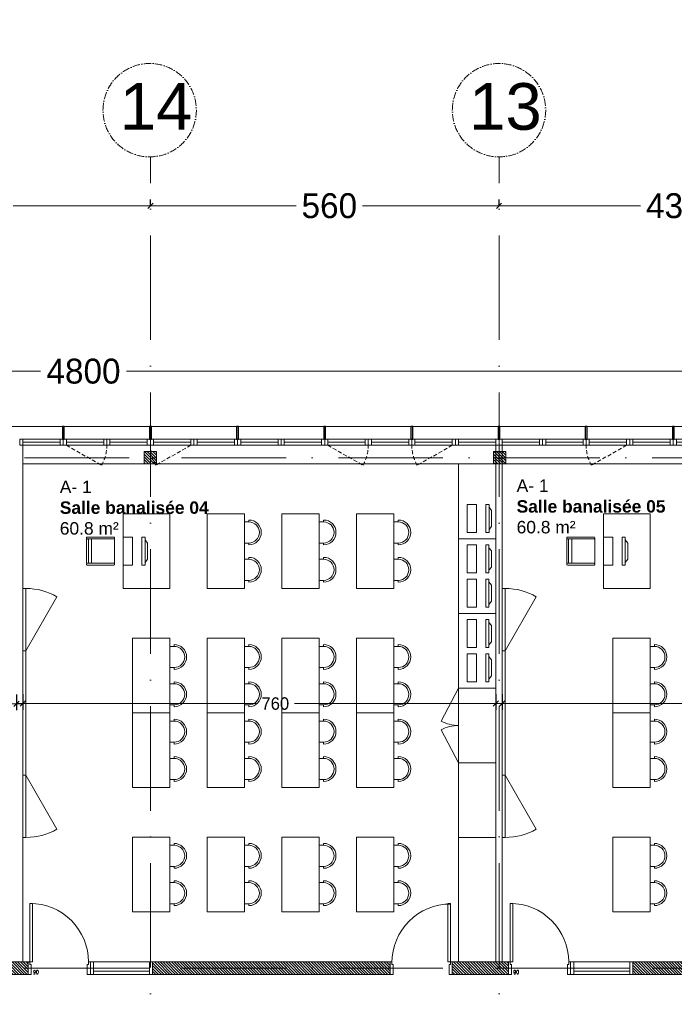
# Model space of a CAD drawing. Header units: centimetres. Extents: x 100159 to 225226, y -81380 to -23241.
# Tile 68 of 256: x 201850 to 202902, y -61117 to -59535. Entities that reach past the tile are written whole.
import ezdxf
from ezdxf.xclip import XClip

# ---------------------------------------------------------------- set-up
doc = ezdxf.new("R2010")
doc.units = ezdxf.units.CM
doc.header["$XCLIPFRAME"] = 2
doc.linetypes.add('ACAD_ISO10W100', pattern=[18, 12, -3, 0, -3])
doc.linetypes.add('CACHE', pattern=[9.525, 6.35, -3.175])
doc.layers.get('0').update_dxf_attribs({"lineweight": 5})
for name, color, linetype, lineweight in [('10', 252, 'Continuous', 5), ('13', 251, 'Continuous', 9), ('17', 6, 'Continuous', 5), ('DDL- CLOISONS DOUBLAGES', 1, 'Continuous', 5), ('DDL- MENUISERIES INT', 51, 'Continuous', 5), ('DDL- STRUCTURE', 5, 'Continuous', 5), ('DDL-HAB-COTES', 161, 'Continuous', 9), ('DDL-HAB-MOBILIER', 252, 'Continuous', 9), ('DDL-HACHURES POCHAGE GRIS', 251, 'Continuous', 5), ('DDL-TRAIT AXES', 1, 'ACAD_ISO10W100', 5)]:
    doc.layers.add(name, color=color, linetype=linetype, lineweight=lineweight)
for name, color, linetype in [('23', 63, 'Continuous'), ('44', 7, 'Continuous'), ('DDL-PLAN MASSE PAYSAGE', 7, 'Continuous'), ('DDL-TEXTE 01', 7, 'Continuous')]:
    doc.layers.add(name, color=color, linetype=linetype)
doc.layers.add('GEL', color=113, linetype='Continuous', plot=False)
doc.styles.add('Century Gothic', font='GOTHIC.TTF')
doc.styles.add('COTA', font='romans.shx', dxfattribs={"width": 0.8})
doc.styles.get("Standard").update_dxf_attribs({"font": 'arial.ttf'})
doc.dimstyles.new('C100 cm', dxfattribs={"dimscale": 100, "dimtxt": 0.2, "dimasz": 0.085, "dimexe": 0.1, "dimexo": 0.0625, "dimgap": 0.09, "dimtad": 0, "dimdec": 0, "dimzin": 0, "dimdsep": 46, "dimtxsty": 'Century Gothic', "dimblk": 'OBLIQUE', "dimcen": 0.09, "dimdle": 0.1, "dimclrd": 256, "dimclrt": 256, "dimadec": 0, "dimazin": 0, "dimtfac": 1, "dimtdec": 0, "dimtofl": 0, "dimtmove": 2, "dimatfit": 2, "dimfxl": 0.15, "dimfxlon": 1, "dimtolj": 1, "dimtzin": 0, "dimlwd": -1, "dimarcsym": 0})
doc.dimstyles.new('portes', dxfattribs={"dimtxt": 6, "dimasz": 2.5, "dimexe": 1.25, "dimexo": 0.625, "dimtad": 1, "dimjust": 1, "dimtxsty": 'COTA', "dimblk": 'NONE', "dimcen": 2.5, "dimse1": 1, "dimse2": 1, "dimsd1": 1, "dimsd2": 1, "dimadec": 0, "dimazin": 0, "dimtfac": 1, "dimtix": 1, "dimtofl": 0, "dimtmove": 0, "dimatfit": 0, "dimldrblk": 'NONE', "dimfxl": 1, "dimarcsym": 0})
pattern_1 = [(135, (0, -2198.8527), (-2.24506403, -2.24506403), [])]

# ---------------------------------------------------------------- blocks, each defined once
blk = doc.blocks.new('A$C6C21683D')
blk.add_lwpolyline([(0, 0), (70, 0), (70, 10), (0, 10)], close=True)
for points in [[(5, 0), (65, 0), (65, 10), (5, 10), (5, 0)], [(5, 5), (65, 5)]]:
    blk.add_lwpolyline(points)
blk = doc.blocks.new('A$C7FA553E3')
blk.add_lwpolyline([(0, 32), (70, 32), (70, 42), (0, 42)], close=True)
for points in [[(5, 32), (65, 32), (65, 42), (5, 42), (5, 32)], [(5, 37), (65, 37)]]:
    blk.add_lwpolyline(points)
at = {"linetype": 'CACHE'}
blk.add_lwpolyline([(5, 32), (61.5, 0)], dxfattribs=at)
blk.add_arc((6, 32), 64, 330.0443, 0.0023, dxfattribs=at)
blk = doc.blocks.new('*D187')
at = {"layer": 'Defpoints', "color": 0, "transparency": 16777216}
for p in [(5, 0), (95, 0), (95, 0)]:
    blk.add_point(p, dxfattribs=at)
at = {"layer": 'GEL', "color": 0, "transparency": 16777216, "insert": (12.6, 3.6), "char_height": 6, "attachment_point": 5, "style": 'COTA'}
blk.add_mtext('90', dxfattribs=at)
blk = doc.blocks.new('_None')
blk = doc.blocks.new('*U219')
for p, q in [((20, -550), (0, -550)), ((10, -645), (10, -555)), ((15, -645), (15, -555)), ((0, -650), (20, -650))]:
    blk.add_line(p, q)
blk.add_lwpolyline([(20, -550), (0, -550), (0, -650), (20, -650)], close=True)
for points in [[(0, -555), (0, -550), (20, -550), (20, -555), (0, -555)], [(0, -650), (0, -645), (20, -645), (20, -650), (0, -650)]]:
    blk.add_lwpolyline(points)
blk = doc.blocks.new('*D189')
at = {"layer": 'Defpoints', "color": 0, "transparency": 16777216}
for p in [(5, 0), (95, 0), (95, 0)]:
    blk.add_point(p, dxfattribs=at)
at = {"layer": 'GEL', "color": 0, "transparency": 16777216, "insert": (12.6, 3.6), "char_height": 6, "attachment_point": 5, "style": 'COTA'}
blk.add_mtext('90', dxfattribs=at)
blk = doc.blocks.new('_Oblique')
at = {"color": 0, "linetype": 'ByBlock', "lineweight": -2}
blk.add_line((-0.5, -0.5), (0.5, 0.5), dxfattribs=at)
blk = doc.blocks.new('*D261')
at = {"layer": 'DDL-HAB-COTES', "color": 0, "lineweight": -2, "transparency": 16777216}
for p, q in [((199380.1, -60099.6), (199380.1, -60089.6)), ((204180.6, -60099.6), (204180.6, -60089.6))]:
    blk.add_line(p, q, dxfattribs=at)
at = {"layer": 'DDL-HAB-COTES', "transparency": 16777216}
for p, q in [((199370.1, -60099.6), (201883.4, -60099.6)), ((204190.6, -60099.6), (202021.7, -60099.6))]:
    blk.add_line(p, q, dxfattribs=at)
at = {"layer": 'Defpoints', "color": 0, "transparency": 16777216}
for p in [(204180.6, -60099.6), (199380.1, -60188.5), (204180.6, -60188.5)]:
    blk.add_point(p, dxfattribs=at)
at = {"layer": 'DDL-HAB-COTES', "transparency": 16777216, "xscale": 8.5, "yscale": 8.5, "zscale": 8.5, "rotation": 180}
blk.add_blockref('_Oblique', (199380.1, -60099.6), dxfattribs=at)
at = {"layer": 'DDL-HAB-COTES', "transparency": 16777216, "xscale": 8.5, "yscale": 8.5, "zscale": 8.5}
blk.add_blockref('_Oblique', (204180.6, -60099.6), dxfattribs=at)
at = {"layer": 'DDL-HAB-COTES', "lineweight": -3, "transparency": 16777216, "insert": (201952.6, -60099.6), "char_height": 40, "attachment_point": 5, "style": 'Century Gothic'}
blk.add_mtext('\\A1;4800', dxfattribs=at)
blk = doc.blocks.new('A$C41CC053D')
at = {"ltscale": 0.5}
for p, q in [((107.1, 63.3), (118.9, 98.4)), ((119.6, 100.3), (119.9, 101.2)), ((160, 85.6), (120.2, 99)), ((121.2, 101.8), (161.9, 88.1)), ((154, 86.6), (142.2, 51.5)), ((158.8, 85), (146.9, 49.9)), ((149.8, 48.9), (161.6, 84)), ((160, 85.6), (161, 85.3)), ((162.2, 85.9), (162.6, 86.9)), ((106.5, 61.4), (106.2, 60.5)), ((106.8, 59.2), (147.6, 45.5)), ((147.6, 48.6), (107.8, 62)), ((147.6, 48.6), (148.5, 48.3)), ((149.2, 47.1), (148.8, 46.1))]:
    blk.add_line(p, q, dxfattribs=at)
blk.add_lwpolyline([(118.9, 142.2), (80.7, 28.4), (9.6, 52.4), (47.9, 166.1)], close=True, dxfattribs=at)
for centre, start, end in [((119.9, 98.1), 71.3969, 161.3969), ((120.5, 99.9), 161.3969, 251.3969), ((120.8, 100.9), 71.3969, 161.3969), ((155, 86.2), 71.3969, 161.3969), ((159.7, 84.7), 71.3969, 161.3969), ((161.3, 86.2), 251.3969, 341.3969), ((160.6, 84.3), 341.3969, 71.3969), ((161.6, 87.2), 341.3969, 71.3969), ((108.1, 63), 161.3969, 251.3969), ((107.1, 60.1), 161.3969, 251.3969), ((107.5, 61.1), 71.3969, 161.3969), ((143.2, 51.2), 161.3969, 251.3969), ((147.9, 49.6), 161.3969, 251.3969), ((148.8, 49.3), 251.3969, 341.3969), ((148.2, 47.4), 341.3969, 71.3969), ((147.9, 46.4), 251.3969, 341.3969)]:
    blk.add_arc(centre, 1, start, end, dxfattribs=at)
blk = doc.blocks.new('A$C7DD83F9D')
at = {"ltscale": 0.5}
for p, q in [((20, 107), (20, 110)), ((20, 107), (26.8, 107)), ((26.8, 73), (26.8, 107)), ((20, 73), (26.8, 73)), ((20, 73), (20, 70)), ((20, 47), (20, 50)), ((20, 47), (26.8, 47)), ((26.8, 13), (26.8, 47)), ((20, 13), (26.8, 13)), ((20, 13), (20, 10))]:
    blk.add_line(p, q, dxfattribs=at)
at = {"linetype": 'Continuous', "flags": 128}
blk.add_lwpolyline([(26.8, 120), (26.8, 0), (86.8, 0), (86.8, 120), (26.8, 120)], dxfattribs=at)
at = {"ltscale": 0.5}
for centre, radius in [((20, 90), 20), ((20, 90), 17), ((20, 30), 20), ((20, 30), 17)]:
    blk.add_arc(centre, radius, 90, 270, dxfattribs=at)
blk = doc.blocks.new('A$C19797035')
at = {"linetype": 'Continuous'}
for points in [[(54.3, 32.9), (52.5, 28.2), (10.3, 43.6), (12, 48.3)], [(46.7, 39.9), (50, 34.4), (16.2, 46.7), (22.3, 48.8)], [(42.3, 0), (0, 15.4), (5.1, 29.5), (47.4, 14.1)]]:
    blk.add_lwpolyline(points, close=True, dxfattribs=at)
blk = doc.blocks.new('A$C601B608D')
for p, q in [((5, 300), (54.9, 386.7)), ((5, 100), (54.9, 13.3))]:
    blk.add_line(p, q)
for points in [[(0, 300), (5, 300), (5, 400), (0, 400)], [(0, 100), (5, 100), (5, 300), (0, 300)], [(0, 0), (5, 0), (5, 100), (0, 100)]]:
    blk.add_lwpolyline(points, close=True)
for centre, start, end in [((5, 300), 60.0976, 90), ((5, 100), 270, 299.9024)]:
    blk.add_arc(centre, 100, start, end)
blk = doc.blocks.new('bloc 2 postes info')
at = {"layer": 'DDL-HAB-MOBILIER', "linetype": 'Continuous'}
blk.add_lwpolyline([(200800.7, -66224.9), (200920.7, -66224.9), (200920.7, -66164.9), (200800.7, -66164.9)], close=True, dxfattribs=at)
at = {"layer": 'DDL-HAB-MOBILIER', "rotation": 19.99999999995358}
for p in [(200816, -66225.4), (200871, -66225.4)]:
    blk.add_blockref('A$C19797035', p, dxfattribs=at)
blk = doc.blocks.new('armoire120')
at = {"layer": '13'}
blk.add_lwpolyline([(202579.7, -43308.5), (202579.7, -43188.5), (202639.7, -43188.5), (202639.7, -43308.5)], close=True, dxfattribs=at)
for points in [[(202639.7, -43188.5), (202667.7, -43241.5)], [(202639.7, -43308.5), (202667.7, -43255.4)]]:
    blk.add_lwpolyline(points, dxfattribs=at)
for centre, start, end in [((202639.7, -43188.5), 269.9999, 297.8405), ((202639.7, -43308.5), 62.1592, 89.9998)]:
    blk.add_arc(centre, 60, start, end, dxfattribs=at)
blk = doc.blocks.new('Lame 20x3')
blk.add_lwpolyline([(209069.8, -45704.2), (209069.8, -45724.2), (209072.8, -45724.2), (209072.8, -45704.2), (209069.8, -45704.2)])
blk = doc.blocks.new('*U368')
at = {"layer": '44'}
blk.add_blockref('Lame 20x3', (-209071.3, 45714.2), dxfattribs=at)
blk = doc.blocks.new('*U369')
at = {"color": 0, "linetype": 'ByBlock', "lineweight": -2, "transparency": 16777216}
for p in [(-2100, 0), (-1960, 0), (-1820, 0), (-1680, 0), (-1540, 0), (-1400, 0), (-1260, 0), (-1120, 0)]:
    blk.add_blockref('*U368', p, dxfattribs=at)
blk = doc.blocks.new('*D515')
at = {"layer": 'DDL-HAB-COTES', "color": 0, "lineweight": -2, "transparency": 16777216}
for p, q in [((201015.1, -60619), (201015.1, -60644)), ((201845.1, -60619), (201845.1, -60644))]:
    blk.add_line(p, q, dxfattribs=at)
at = {"layer": 'DDL-HAB-COTES', "transparency": 16777216}
for p, q in [((201005.1, -60634), (201441, -60634)), ((201855.1, -60634), (201503.5, -60634))]:
    blk.add_line(p, q, dxfattribs=at)
at = {"layer": 'Defpoints', "color": 0, "transparency": 16777216}
for p in [(201015.1, -60238.4), (201845.1, -60238.4), (201845.1, -60634)]:
    blk.add_point(p, dxfattribs=at)
at = {"layer": 'DDL-HAB-COTES', "transparency": 16777216, "xscale": 8.5, "yscale": 8.5, "zscale": 8.5, "rotation": 180}
blk.add_blockref('_Oblique', (201015.1, -60634), dxfattribs=at)
at = {"layer": 'DDL-HAB-COTES', "transparency": 16777216, "xscale": 8.5, "yscale": 8.5, "zscale": 8.5}
blk.add_blockref('_Oblique', (201845.1, -60634), dxfattribs=at)
at = {"layer": 'DDL-HAB-COTES', "lineweight": -3, "transparency": 16777216, "insert": (201472.2, -60634), "char_height": 20, "attachment_point": 5, "style": 'Century Gothic'}
blk.add_mtext('\\A1;830', dxfattribs=at)
blk = doc.blocks.new('*D516')
at = {"layer": 'DDL-HAB-COTES', "color": 0, "lineweight": -2, "transparency": 16777216}
for p, q in [((201855.1, -60618.5), (201855.1, -60643.5)), ((202615.1, -60618.5), (202615.1, -60643.5))]:
    blk.add_line(p, q, dxfattribs=at)
at = {"layer": 'DDL-HAB-COTES', "transparency": 16777216}
for p, q in [((201845.1, -60633.5), (202230, -60633.5)), ((202625.1, -60633.5), (202291.4, -60633.5))]:
    blk.add_line(p, q, dxfattribs=at)
at = {"layer": 'Defpoints', "color": 0, "transparency": 16777216}
for p in [(201855.1, -60238.4), (202615.1, -60248.5), (202615.1, -60633.5)]:
    blk.add_point(p, dxfattribs=at)
at = {"layer": 'DDL-HAB-COTES', "transparency": 16777216, "xscale": 8.5, "yscale": 8.5, "zscale": 8.5, "rotation": 180}
blk.add_blockref('_Oblique', (201855.1, -60633.5), dxfattribs=at)
at = {"layer": 'DDL-HAB-COTES', "transparency": 16777216, "xscale": 8.5, "yscale": 8.5, "zscale": 8.5}
blk.add_blockref('_Oblique', (202615.1, -60633.5), dxfattribs=at)
at = {"layer": 'DDL-HAB-COTES', "lineweight": -3, "transparency": 16777216, "insert": (202260.7, -60633.5), "char_height": 20, "attachment_point": 5, "style": 'Century Gothic'}
blk.add_mtext('\\A1;760', dxfattribs=at)
blk = doc.blocks.new('*D517')
at = {"layer": 'DDL-HAB-COTES', "color": 0, "lineweight": -2, "transparency": 16777216}
for p, q in [((202625.1, -60618.5), (202625.1, -60643.5)), ((203385.1, -60618.5), (203385.1, -60643.5))]:
    blk.add_line(p, q, dxfattribs=at)
at = {"layer": 'DDL-HAB-COTES', "transparency": 16777216}
for p, q in [((202615.1, -60633.5), (202926.2, -60633.5)), ((203395.1, -60633.5), (202987.6, -60633.5))]:
    blk.add_line(p, q, dxfattribs=at)
at = {"layer": 'Defpoints', "color": 0, "transparency": 16777216}
for p in [(202625.1, -60248.5), (203385.1, -60248.4), (203385.1, -60633.5)]:
    blk.add_point(p, dxfattribs=at)
at = {"layer": 'DDL-HAB-COTES', "transparency": 16777216, "xscale": 8.5, "yscale": 8.5, "zscale": 8.5, "rotation": 180}
blk.add_blockref('_Oblique', (202625.1, -60633.5), dxfattribs=at)
at = {"layer": 'DDL-HAB-COTES', "transparency": 16777216, "xscale": 8.5, "yscale": 8.5, "zscale": 8.5}
blk.add_blockref('_Oblique', (203385.1, -60633.5), dxfattribs=at)
at = {"layer": 'DDL-HAB-COTES', "lineweight": -3, "transparency": 16777216, "insert": (202956.9, -60633.5), "char_height": 20, "attachment_point": 5, "style": 'Century Gothic'}
blk.add_mtext('\\A1;760', dxfattribs=at)
blk = doc.blocks.new('17.07 CADASTRE')
at = {"layer": '23'}
h = blk.add_hatch(dxfattribs=at)
h.set_pattern_fill('CROSS', color=9, scale=0.122312, angle=-74.5126)
h.set_pattern_definition([(285.487436, (-1752.3689, 119.6183), (0.95587097, -0.5410825), [0.38833935, -1.16501804]), (15.487436, (-1752.5042, 119.37936), (0.5410825, 0.95587097), [0.38833935, -1.16501804])])
h.paths.add_polyline_path([(296.556, 77.111), (237.111, 55.333), (234.333, 63.889), (230.222, 79.222), (287.333, 104.778), (286, 108.667), (283.764, 107.684), (283.586, 107.684), (284.556, 108.111), (281.778, 113.778), (279.556, 117), (276.889, 119.556), (274.222, 121.222), (271, 122.222), (267.222, 123.778), (264.111, 125.444), (253.889, 127.667), (249.222, 128.444), (241, 128.111), (233.111, 127.444), (216.889, 124.444), (201.667, 120.778), (176.222, 114.111), (165.556, 111.111), (124.556, 102.444), (122.333, 102.222), (76.778, 95.667), (65.222, 94.333), (35.444, 90.111), (31.667, 89.667), (13.222, 87.017), (13.222, 11), (305.953, 11), (306.333, 20.889), (306.457, 20.91), (306.778, 27.444), (306.556, 41.222), (304.889, 48.667)])
h.paths.add_polyline_path([(382.444, 188.112), (366.222, 179.889), (324.333, 156.222), (321.556, 150.111), (319.889, 143.222), (318.444, 140), (316.333, 136.444), (312.889, 132.222), (311, 129.556), (309.667, 127), (309.222, 124.889), (309.111, 121.556), (313, 67.111), (320.889, 34.556), (323.889, 23), (326.72, 11), (382.444, 11)])
h.paths.add_polyline_path([(114.441, 168.682), (114.556, 172.222), (114.765, 174.055), (114.889, 176.111), (115.444, 180), (117, 187), (119.807, 200.743), (131.778, 243.333), (132.667, 246.889), (134.333, 259.778), (123.889, 263.889), (95.589, 275.588), (95.778, 276.111), (116.444, 322.667), (114.867, 324.739), (110, 330.778), (101, 340.111), (94.778, 345.889), (88.111, 351.333), (84.333, 354.222), (77.667, 358.667), (70, 363), (64.667, 366.778), (62.667, 368.556), (61, 370.778), (59.667, 373.333), (57.444, 376.444), (55, 379.889), (50.444, 384.111), (47.778, 386.111), (42.889, 389.333), (34.778, 392.222), (29.778, 390.222), (28, 389.111), (23.444, 385.111), (19.596, 381.153), (45.333, 361.111), (41.87, 356.754), (41.556, 357), (39.111, 354), (13.222, 374.341), (13.222, 359.889), (17.111, 358.444), (17.556, 359.444), (21.111, 358), (20.778, 357), (22.556, 356.333), (22.889, 357.333), (29.222, 354.889), (26.333, 347.667), (22.889, 349), (21.556, 345.667), (17.889, 347.111), (18.556, 348.889), (13.222, 350.98), (13.222, 268.872), (22.444, 266.333), (20.333, 258.444), (13.222, 260.467), (13.222, 114.187), (18.444, 116), (18.889, 112.778), (28.889, 113.333), (38.667, 115.778), (41.333, 115.778), (59.333, 118.667), (82, 120.333), (98.222, 123.111), (115.889, 127.889), (114.889, 141.889), (114.853, 142.698), (114.556, 146.667), (114.435, 152.182), (114.222, 157), (114.259, 160.231), (114.222, 161.889), (114.123, 164.5), (114.333, 166.889)])
h.paths.add_polyline_path([(35.889, 199), (33.222, 200.111), (35, 204.222), (37.556, 203)], flags=16)
h.paths.add_polyline_path([(48.222, 318.556), (43.778, 319.556), (44.333, 321.778), (38.889, 323), (39, 323.778), (35, 324.667), (35.111, 325.333), (31.556, 326.111), (33.444, 334.667), (40.444, 333), (40.222, 332.111), (43.222, 331.444), (42.889, 330), (46, 329.333), (49, 342.556), (55.111, 337.444), (53, 328.556), (50.667, 329.111)], flags=16)
h.paths.add_polyline_path([(23.889, 322.556), (20.556, 323.222), (21.111, 326.222), (24.556, 325.556)], flags=16)
h.paths.add_polyline_path([(19.667, 324.111), (14.111, 325.222), (14.556, 327.889), (20.222, 326.778)], flags=16)
h.paths.add_polyline_path([(57.556, 349), (56.556, 349.778), (56, 349.111), (53.667, 350.778), (54, 351.444), (50.556, 354.111), (52.889, 357.333), (53.667, 356.889), (54.444, 358), (53.778, 358.556), (59.667, 366.333), (64.444, 362.556), (60.444, 357.111), (64.444, 353.778), (61.889, 350.556), (59.889, 352.111)], flags=16)
h.paths.add_polyline_path([(38.667, 373.444), (35.778, 375.889), (35.444, 375.556), (32.333, 378), (33.111, 379.111), (30, 381.444), (32.444, 384.778), (35.556, 382.222), (36, 382.889), (36.889, 382.333), (37.889, 383.667), (40.444, 381.444), (42.889, 384.667), (47.778, 380.889), (42.889, 374.556), (40.778, 376.222)], flags=16)
h.paths.add_polyline_path([(64.778, 393.222), (55, 404.111), (51.333, 405.889), (50, 405.222), (47.889, 404.556), (45.556, 404.556), (44.778, 404.667), (43.889, 405.111), (34.778, 392.222), (42.889, 389.333), (47.778, 386.111), (50.444, 384.111), (55, 379.889), (57.444, 376.444), (59.667, 373.333), (61, 370.778), (62.667, 368.556), (64.667, 366.778), (70, 363), (77.667, 358.667), (84.333, 354.222), (88.111, 351.333), (94.778, 345.889), (101, 340.111), (110, 330.778), (112.546, 327.619), (117, 349.111), (122, 359.222), (113.222, 363.667), (115.333, 367.889), (104.333, 373.444), (104.111, 373), (103.667, 373.222), (103.889, 373.667)])
h.paths.add_polyline_path([(60.667, 391.556), (67.111, 388.333), (66.333, 386.667), (70.778, 384.444), (67.333, 377.444), (61, 380.556), (61.667, 381.889), (57, 384.222)], flags=16)
h.paths.add_polyline_path([(56.111, 388.778), (44.667, 394.444), (48.111, 401.222), (52.444, 399.111), (52.556, 399.556), (55.444, 398.111), (53.889, 395), (58.111, 393)], flags=16)
h.paths.add_polyline_path([(74.333, 380.889), (79.667, 378.222), (80.333, 379.556), (83.444, 378.111), (79.333, 369.889), (70.889, 374.222)], flags=16)
h.paths.add_polyline_path([(87.444, 378.444), (92.444, 376), (90.556, 372.333), (90, 372.667), (88.556, 369.778), (93.889, 367.222), (90.667, 360.778), (81, 365.556)], flags=16)
h.paths.add_polyline_path([(97.444, 368.111), (107.667, 363.111), (104.556, 356.778), (94.333, 361.778)], flags=16)
h.paths.add_polyline_path([(109.222, 359.889), (112.444, 358.222), (111.778, 357), (113.222, 356.222), (114.444, 358.667), (117.667, 357), (111, 343.444), (106.667, 345.556), (108, 348.333), (104.444, 350.111)], flags=16)
h.paths.add_polyline_path([(138.333, 392.333), (139.444, 392.667), (142.289, 398.356), (133.889, 402.556), (137.222, 409.444), (142.667, 406.667), (143.556, 408.444), (146.6, 406.978), (147.111, 408), (146.954, 409.778), (132.144, 409.778), (130.222, 406), (122.667, 409.778), (88.627, 409.778), (92.222, 408), (85.444, 394.444), (81.667, 396.333), (82.667, 398.444), (80.556, 399.556), (81.667, 401.667), (77.444, 403.778), (80.481, 409.778), (77.236, 409.778), (74.889, 405), (69.444, 407.778), (69.889, 408.778), (67.857, 409.778), (56.288, 409.778), (58.444, 408.667), (64.444, 402), (64.889, 402.333), (65.111, 402), (64.778, 401.667), (68.222, 397.778), (70.667, 396.556), (71.667, 398.667), (76.333, 396.333), (75.333, 394.222), (83.333, 390.222), (84.333, 392.333), (89, 390), (88.222, 388.333), (88.556, 388.111), (88.444, 387.778), (96, 383.889), (97, 386), (105.444, 381.778), (104.444, 379.667), (118, 372.889), (119.063, 372.48), (121, 372.111), (123.444, 372.222), (123.333, 372.667), (123.778, 372.778), (123.889, 372.333), (124.556, 372.556), (126.503, 373.571), (127.437, 374.272), (128.105, 375.058), (128.808, 376.042), (120.778, 380.222), (120.889, 380.444), (117.444, 382.111), (119.889, 386.778), (123.222, 385.111), (123.778, 386.111), (131.912, 381.934), (136.222, 390.556), (136.417, 390.75), (136.556, 391), (137.444, 391.778)])
h.paths.add_polyline_path([(94.778, 396.222), (95.111, 397), (90.889, 399.111), (93, 403.333), (93.889, 402.889), (95.333, 405.667), (98, 404.333), (98.333, 405), (101.889, 403.111), (101.667, 402.556), (104.556, 401.111), (101.111, 394), (98.111, 395.556), (97.667, 394.667)], flags=16)
h.paths.add_polyline_path([(104.778, 389.444), (108.222, 396.333), (118.667, 391.222), (115.667, 385.222), (112.889, 386.556), (112.444, 385.667)], flags=16)
blk = doc.blocks.new('*D810')
at = {"layer": 'DDL-HAB-COTES', "color": 0, "lineweight": -2, "transparency": 16777216}
for p, q in [((202620.1, -59833.8), (202620.1, -59823.8)), ((203050.6, -59833.8), (203050.6, -59823.8))]:
    blk.add_line(p, q, dxfattribs=at)
at = {"layer": 'DDL-HAB-COTES', "transparency": 16777216}
for p, q in [((202610.1, -59833.8), (202847.2, -59833.8)), ((203060.6, -59833.8), (202954.6, -59833.8))]:
    blk.add_line(p, q, dxfattribs=at)
at = {"layer": 'Defpoints', "color": 0, "transparency": 16777216}
for p in [(202620.1, -59833.8), (202620.1, -60228.4), (203050.6, -60238.4)]:
    blk.add_point(p, dxfattribs=at)
at = {"layer": 'DDL-HAB-COTES', "transparency": 16777216, "xscale": 8.5, "yscale": 8.5, "zscale": 8.5, "rotation": 180}
blk.add_blockref('_Oblique', (202620.1, -59833.8), dxfattribs=at)
at = {"layer": 'DDL-HAB-COTES', "transparency": 16777216, "xscale": 8.5, "yscale": 8.5, "zscale": 8.5}
blk.add_blockref('_Oblique', (203050.6, -59833.8), dxfattribs=at)
at = {"layer": 'DDL-HAB-COTES', "lineweight": -3, "transparency": 16777216, "insert": (202900.9, -59833.8), "char_height": 40, "attachment_point": 5, "style": 'Century Gothic'}
blk.add_mtext('\\A1;430', dxfattribs=at)
blk = doc.blocks.new('*D811')
at = {"layer": 'DDL-HAB-COTES', "color": 0, "lineweight": -2, "transparency": 16777216}
for p, q in [((202060.1, -59833.8), (202060.1, -59823.8)), ((202620.1, -59833.8), (202620.1, -59823.8))]:
    blk.add_line(p, q, dxfattribs=at)
at = {"layer": 'DDL-HAB-COTES', "transparency": 16777216}
for p, q in [((202050.1, -59833.8), (202294.2, -59833.8)), ((202630.1, -59833.8), (202400.7, -59833.8))]:
    blk.add_line(p, q, dxfattribs=at)
at = {"layer": 'Defpoints', "color": 0, "transparency": 16777216}
for p in [(202060.1, -59833.8), (202060.1, -60099.5), (202620.1, -60238.4)]:
    blk.add_point(p, dxfattribs=at)
at = {"layer": 'DDL-HAB-COTES', "transparency": 16777216, "xscale": 8.5, "yscale": 8.5, "zscale": 8.5, "rotation": 180}
blk.add_blockref('_Oblique', (202060.1, -59833.8), dxfattribs=at)
at = {"layer": 'DDL-HAB-COTES', "transparency": 16777216, "xscale": 8.5, "yscale": 8.5, "zscale": 8.5}
blk.add_blockref('_Oblique', (202620.1, -59833.8), dxfattribs=at)
at = {"layer": 'DDL-HAB-COTES', "lineweight": -3, "transparency": 16777216, "insert": (202347.5, -59833.8), "char_height": 40, "attachment_point": 5, "style": 'Century Gothic'}
blk.add_mtext('\\A1;560', dxfattribs=at)
blk = doc.blocks.new('*D812')
at = {"layer": 'DDL-HAB-COTES', "color": 0, "lineweight": -2, "transparency": 16777216}
for p, q in [((201500.1, -59833.8), (201500.1, -59823.8)), ((202060.1, -59833.8), (202060.1, -59823.8))]:
    blk.add_line(p, q, dxfattribs=at)
at = {"layer": 'DDL-HAB-COTES', "transparency": 16777216}
for p, q in [((201490.1, -59833.8), (201733, -59833.8)), ((202070.1, -59833.8), (201839.5, -59833.8))]:
    blk.add_line(p, q, dxfattribs=at)
at = {"layer": 'Defpoints', "color": 0, "transparency": 16777216}
for p in [(201500.1, -59833.8), (202060.1, -60099.5), (201500.1, -60188.5)]:
    blk.add_point(p, dxfattribs=at)
at = {"layer": 'DDL-HAB-COTES', "transparency": 16777216, "xscale": 8.5, "yscale": 8.5, "zscale": 8.5, "rotation": 180}
blk.add_blockref('_Oblique', (201500.1, -59833.8), dxfattribs=at)
at = {"layer": 'DDL-HAB-COTES', "transparency": 16777216, "xscale": 8.5, "yscale": 8.5, "zscale": 8.5}
blk.add_blockref('_Oblique', (202060.1, -59833.8), dxfattribs=at)
at = {"layer": 'DDL-HAB-COTES', "lineweight": -3, "transparency": 16777216, "insert": (201786.3, -59833.8), "char_height": 40, "attachment_point": 5, "style": 'Century Gothic'}
blk.add_mtext('\\A1;560', dxfattribs=at)
blk = doc.blocks.new('*U186')
blk.add_line((100, 20), (100, 0))
blk.add_lwpolyline([(3, 20), (3, 114), (7, 114), (7, 20)], close=True)
for points in [[(0, 0), (5, 0), (5, 16), (3, 16), (3, 20), (0, 20), (0, 20)], [(0, 20), (0, 0)], [(100, 0), (95, 0), (95, 16), (97, 16), (97, 20), (100, 20), (100, 20)]]:
    blk.add_lwpolyline(points)
blk.add_arc((3, 20), 94, 359.999971, 90.000029)
at = {"layer": 'GEL'}
dim = blk.add_linear_dim(base=(95, 0), p1=(5, 0), p2=(95, 0), dimstyle='portes', dxfattribs=at)
dim.commit()
dim.dimension.update_dxf_attribs({"geometry": '*D187', "text_midpoint": (12.636, 3.625)})
blk = doc.blocks.new('A$C530C723F')
at = {"layer": 'DDL- MENUISERIES INT'}
blk.add_blockref('*U186', (10, 0), dxfattribs=at)
at = {"layer": 'DDL- MENUISERIES INT', "rotation": 270}
blk.add_blockref('*U219', (760, 20), dxfattribs=at)
blk = doc.blocks.new('*U188')
blk.add_line((100, 20), (100, 0))
blk.add_lwpolyline([(3, 20), (3, 114), (7, 114), (7, 20)], close=True)
for points in [[(0, 0), (5, 0), (5, 16), (3, 16), (3, 20), (0, 20), (0, 20)], [(0, 20), (0, 0)], [(100, 0), (95, 0), (95, 16), (97, 16), (97, 20), (100, 20), (100, 20)]]:
    blk.add_lwpolyline(points)
blk.add_arc((3, 19.039), 94, 359.999971, 90.000029)
at = {"layer": 'GEL'}
dim = blk.add_linear_dim(base=(95, 0), p1=(5, 0), p2=(95, 0), dimstyle='portes', dxfattribs=at)
dim.commit()
dim.dimension.update_dxf_attribs({"geometry": '*D189', "text_midpoint": (12.636, 3.625)})

msp = doc.modelspace()

# ---------------------------------------------------------------- hatches: boundary and pattern name
at = {"layer": 'DDL-HACHURES POCHAGE GRIS'}
h = msp.add_hatch(dxfattribs=at)
h.set_pattern_fill('ANSI31', color=256, angle=90)
h.set_pattern_definition(pattern_1)
h.paths.add_polyline_path([(204160.6, -61048.5), (204160.6, -60188.5), (204180.6, -60188.5), (204180.6, -61068.5), (204133.6, -61068.5), (204133.6, -61048.5)])
h.paths.add_polyline_path([(199400.1, -61068.5), (199380.1, -61068.5), (199380.1, -60188.5), (199400.1, -60188.5), (199400.1, -61048.5), (199427.6, -61048.5), (199427.6, -61068.5), (199400.1, -61068.5)])
h.paths.add_polyline_path([(199996.4, -61068.5), (199627.6, -61068.5), (199627.6, -61048.5), (199996.4, -61048.5)])
h.paths.add_polyline_path([(200222.1, -61068.5), (200096.4, -61068.5), (200096.4, -61048.5), (200222.1, -61048.5)])
h.paths.add_polyline_path([(200643.7, -61068.5), (200322.1, -61068.5), (200322.1, -61048.5), (200643.7, -61048.5)])
h.paths.add_polyline_path([(200843.7, -61048.4), (200874.5, -61048.5), (200874.5, -61068.5), (200843.7, -61068.4)])
h.paths.add_polyline_path([(200974.5, -61068.5), (201001.8, -61068.5), (201001.8, -61048.5), (200974.5, -61048.5)])
h.paths.add_polyline_path([(201227.6, -61068.5), (201197.4, -61068.5), (201197.4, -61048.5), (201227.6, -61048.5)])
h.paths.add_polyline_path([(201733.6, -61048.5), (201427.6, -61048.5), (201427.6, -61068.5), (201733.6, -61068.5)])
h.paths.add_polyline_path([(201863.6, -61048.5), (201833.6, -61048.5), (201833.6, -61068.5), (201863.6, -61068.5)])
h.paths.add_polyline_path([(202445.1, -61048.5), (202063.6, -61048.5), (202063.6, -61068.5), (202445.1, -61068.5)])
h.paths.add_polyline_path([(202635.1, -61048.5), (202545.1, -61048.5), (202545.1, -61068.5), (202635.1, -61068.5)])
h.paths.add_polyline_path([(203215.1, -61048.5), (202835.1, -61048.5), (202835.1, -61068.5), (203215.1, -61068.5)])
h.paths.add_polyline_path([(203465.1, -61048.5), (203315.1, -61048.5), (203315.1, -61068.5), (203465.1, -61068.5)])
h.paths.add_polyline_path([(203931.6, -61048.5), (203565.1, -61048.5), (203565.1, -61068.5), (203931.6, -61068.5)])
edge = h.paths.add_edge_path()
edge.add_line((204160.6, -61068.5), (204160.6, -61068.5))
h = msp.add_hatch(dxfattribs=at)
h.set_pattern_fill('ANSI31', color=256, angle=90)
h.set_pattern_definition(pattern_1)
h.paths.add_polyline_path([(203731.3, -60228.5), (203751.3, -60228.5), (203751.3, -60248.5), (203731.3, -60248.5)])
h.paths.add_polyline_path([(203171.3, -60228.5), (203191.3, -60228.5), (203191.3, -60248.5), (203171.3, -60248.5)])
h.paths.add_polyline_path([(202611.3, -60228.5), (202631.3, -60228.5), (202631.3, -60248.5), (202611.3, -60248.5)])
h.paths.add_polyline_path([(202050, -60228.4), (202070, -60228.4), (202070, -60248.4), (202050, -60248.4)])
h.paths.add_polyline_path([(201491.3, -60228.4), (201511.3, -60228.4), (201511.3, -60248.4), (201491.3, -60248.4)])
h.paths.add_polyline_path([(200931.3, -60228.4), (200951.3, -60228.4), (200951.3, -60248.4), (200931.3, -60248.4)])
h.paths.add_polyline_path([(199811.3, -60228.5), (199831.3, -60228.5), (199831.3, -60248.5), (199811.3, -60248.5)])
h.paths.add_polyline_path([(200371.3, -60228.5), (200391.3, -60228.5), (200391.3, -60248.5), (200371.3, -60248.5)])

# ---------------------------------------------------------------- linework, layer by layer
at = {"layer": '10'}
for points in [[(204161.6, -60188.5), (199401.6, -60188.5)], [(201855.1, -60248.5), (202615.1, -60248.5)], [(202625.1, -60248.5), (203385.1, -60248.5)]]:
    msp.add_lwpolyline(points, dxfattribs=at)
at = {"layer": 'DDL- CLOISONS DOUBLAGES'}
msp.add_line((201855.1, -61048.5), (201855.1, -60218.5), dxfattribs=at)
for points in [[(202615.1, -60218.5), (202615.1, -61048.5)], [(202625.1, -60218.5), (202625.1, -61048.5)]]:
    msp.add_lwpolyline(points, dxfattribs=at)
at = {"layer": 'DDL- STRUCTURE'}
for points in [[(202050, -60228.4), (202070, -60228.4), (202070, -60248.4), (202050, -60248.4)], [(202611.3, -60228.5), (202631.3, -60228.5), (202631.3, -60248.5), (202611.3, -60248.5)], [(201863.6, -61048.5), (201833.6, -61048.5), (201833.6, -61068.5), (201863.6, -61068.5)], [(202445.1, -61048.5), (202063.6, -61048.5), (202063.6, -61068.5), (202445.1, -61068.5)], [(202635.1, -61048.5), (202545.1, -61048.5), (202545.1, -61068.5), (202635.1, -61068.5)], [(203215.1, -61048.5), (202835.1, -61048.5), (202835.1, -61068.5), (203215.1, -61068.5)]]:
    msp.add_lwpolyline(points, close=True, dxfattribs=at)
at = {"layer": 'DDL-HAB-MOBILIER', "linetype": 'Continuous'}
for points in [[(202555.1, -60248.5), (202555.1, -60368.5), (202615.1, -60368.5), (202615.1, -60248.5)], [(202615.1, -60728.5), (202615.1, -60848.5), (202555.1, -60848.5), (202555.1, -60728.5)], [(202615.1, -60848.5), (202615.1, -61048.3), (202555.1, -61048.3), (202555.1, -60848.5)]]:
    msp.add_lwpolyline(points, close=True, dxfattribs=at)
at = {"layer": 'DDL-TRAIT AXES', "ltscale": 14}
for p, q in [((199084.7, -60238.4), (208105.6, -60238.4)), ((199084.7, -61058.5), (208105.6, -61058.5))]:
    msp.add_line(p, q, dxfattribs=at)
for points in [[(202060.1, -63830.8), (202060.1, -59755.1)], [(202620.1, -63830.8), (202620.1, -59755.1)]]:
    msp.add_lwpolyline(points, dxfattribs=at)
at = {"layer": 'DDL-TRAIT AXES'}
for centre in [(202058.9, -59680.1), (202620.1, -59680.1)]:
    msp.add_circle(centre, 75, dxfattribs=at)

# ---------------------------------------------------------------- block references
at = {"linetype": 'Continuous'}
msp.add_blockref('*U369', (204020.1, -60198.5), dxfattribs=at)
at = {"layer": '10'}
for name, p, rotation in [('A$C41CC053D', (202083.8, -60275.8), 198.6030973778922), ('A$C41CC053D', (202855.3, -60275.8), 198.6030973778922), ('A$C19797035', (202002, -60371.3), 289.9999999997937), ('A$C19797035', (202773.5, -60371.3), 289.9999999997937), ('A$C7DD83F9D', (202118.2, -60648.5), 180), ('A$C7DD83F9D', (202238.2, -60648.5), 180), ('A$C7DD83F9D', (202358.2, -60648.5), 180), ('A$C7DD83F9D', (202478.2, -60648.5), 180), ('A$C7DD83F9D', (202889.7, -60648.5), 180), ('A$C7DD83F9D', (202118.2, -60848), 180), ('A$C7DD83F9D', (202238.2, -60848), 180), ('A$C7DD83F9D', (202358.2, -60848), 180), ('A$C7DD83F9D', (202478.2, -60848), 180), ('A$C7DD83F9D', (202889.7, -60848), 180)]:
    msp.add_blockref(name, p, dxfattribs=dict(at, rotation=rotation))
at = {"layer": '10', "xscale": -1}
for p in [(202238.2, -60448.5), (202358.2, -60448.5), (202478.2, -60448.5), (202118.2, -60648.5), (202238.2, -60648.5), (202358.2, -60648.5), (202478.2, -60648.5), (202889.7, -60648.5)]:
    msp.add_blockref('A$C7DD83F9D', p, dxfattribs=at)
for p, rotation in [((201855.1, -60448.5), 180.0001190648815), ((202625.1, -60448.5), 180.0001190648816)]:
    msp.add_blockref('A$C601B608D', p, dxfattribs=dict(at, rotation=rotation))
at = {"layer": '17'}
for name, p in [('A$C6C21683D', (201850.1, -60218.5)), ('A$C7FA553E3', (201920.1, -60250.5)), ('A$C6C21683D', (201990.1, -60218.5)), ('A$C6C21683D', (202270.1, -60218.5)), ('A$C7FA553E3', (202340.1, -60250.5)), ('A$C6C21683D', (202410.1, -60218.5)), ('A$C6C21683D', (202830.1, -60218.5))]:
    msp.add_blockref(name, p, dxfattribs=at)
at = {"layer": '17', "xscale": -1}
for name, p in [('A$C7FA553E3', (202130.1, -60250.5)), ('A$C6C21683D', (202200.1, -60218.5)), ('A$C6C21683D', (202270.1, -60218.5)), ('A$C7FA553E3', (202550.1, -60250.5)), ('A$C6C21683D', (202620.1, -60218.5)), ('A$C6C21683D', (202690.1, -60218.5)), ('A$C6C21683D', (202760.1, -60218.5)), ('A$C7FA553E3', (202830.1, -60250.5)), ('A$C6C21683D', (202970.1, -60218.5))]:
    msp.add_blockref(name, p, dxfattribs=at)
at = {"layer": 'DDL- MENUISERIES INT'}
for p in [(201853.6, -61068.5), (202625.1, -61068.5)]:
    msp.add_blockref('A$C530C723F', p, dxfattribs=at)
at = {"layer": 'DDL- MENUISERIES INT', "xscale": -1}
msp.add_blockref('*U188', (202545.1, -61068.5), dxfattribs=at)
at = {"layer": 'DDL-HAB-MOBILIER', "rotation": 289.9999999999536}
msp.add_blockref('A$C19797035', (202554.6, -60318.8), dxfattribs=at)
at = {"layer": 'DDL-HAB-MOBILIER', "linetype": 'Continuous', "rotation": 270}
for p in [(268779.9, 140432.2), (268779.9, 140312.2)]:
    msp.add_blockref('bloc 2 postes info', p, dxfattribs=at)
at = {"layer": 'DDL-HAB-MOBILIER', "linetype": 'Continuous', "xscale": -1}
msp.add_blockref('armoire120', (405194.8, -17420), dxfattribs=at)
at = {"layer": 'DDL-PLAN MASSE PAYSAGE', "linetype": 'ByBlock'}
ref = msp.add_blockref('17.07 CADASTRE', (176094.2, -61986.4), dxfattribs=dict(at, xscale=106.2859075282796, yscale=106.2859075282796, zscale=106.2859075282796, rotation=344.5125640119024))
XClip(ref).set_block_clipping_path([(36.599704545, 85.9239172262), (419.7690201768, 192.095693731), (361.9471425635, 400.7723308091), (-21.2221730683, 294.6005543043)])

# ---------------------------------------------------------------- texts
at = {"layer": 'DDL-TEXTE 01', "char_height": 20, "attachment_point": 1}
for s, insert in [('A- 1\\P{\\fArial|b1|i0|c0|p34;Salle banalisée 04\\P}60.8 m²', (201914.5, -60275.3)), ('A- 1\\P{\\fArial|b1|i0|c0|p34;Salle banalisée 05\\P}60.8 m²', (202648.4, -60273.3))]:
    msp.add_mtext_dynamic_manual_height_columns(s, width=460.179, gutter_width=40, heights=[0], dxfattribs=dict(at, insert=insert))
at = {"layer": 'DDL-TRAIT AXES', "char_height": 75, "attachment_point": 1}
for s, insert in [('{\\fSwis721 Lt BT|b0|i0|c0|p34;13}', (202572.2, -59636.6)), ('{\\fSwis721 Lt BT|b0|i0|c0|p34;14}', (202011, -59636.6))]:
    msp.add_mtext_dynamic_manual_height_columns(s, width=107.612, gutter_width=12.5, heights=[0], dxfattribs=dict(at, insert=insert))

# ---------------------------------------------------------------- dimensions: what is measured, and where the dimension line sits
at = {"layer": 'DDL-HAB-COTES', "lineweight": -3}
for base, p1, p2, picture, middle in [((201500.1, -59833.8), (202060.1, -60099.5), (201500.1, -60188.5), '*D812', (201786.3, -59833.8)), ((202060.1, -59833.8), (202620.1, -60238.4), (202060.1, -60099.5), '*D811', (202347.5, -59833.8)), ((202620.0714967, -59833.7679245), (203050.5714966, -60238.4167866), (202620.0714967, -60228.4202618), '*D810', (202900.9259965, -59833.7679245)), ((204180.5715, -60099.5713), (199380.0717, -60188.4958), (204180.5715, -60188.4958), '*D261', (201952.5618, -60099.5713))]:
    dim = msp.add_linear_dim(base=base, p1=p1, p2=p2, dimstyle='C100 cm', override={"dimtxt": 0.4, "dimfxl": 0}, dxfattribs=at)
    dim.commit()
    dim.dimension.update_dxf_attribs({"geometry": picture, "text_midpoint": middle, "dimtype": 160})
for base, p1, p2, picture, middle in [((201845.1, -60634), (201015.1, -60238.4), (201845.1, -60238.4), '*D515', (201472.2, -60634)), ((202615.1, -60633.5), (201855.1, -60238.4), (202615.1, -60248.5), '*D516', (202260.7, -60633.5)), ((203385.1, -60633.5), (202625.1, -60248.5), (203385.1, -60248.4), '*D517', (202956.9, -60633.5))]:
    dim = msp.add_linear_dim(base=base, p1=p1, p2=p2, dimstyle='C100 cm', dxfattribs=at)
    dim.commit()
    dim.dimension.update_dxf_attribs({"geometry": picture, "text_midpoint": middle, "dimtype": 160})

doc.saveas('drawing.dxf')
